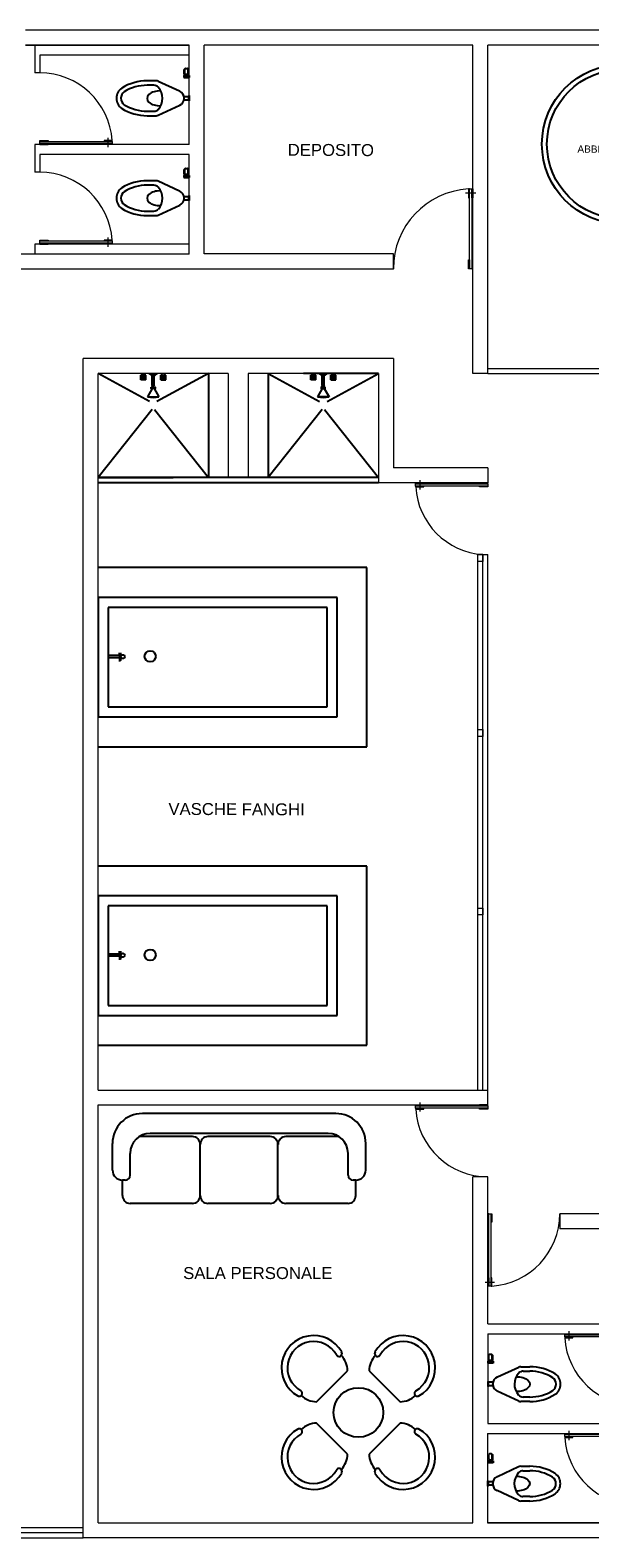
# Model space of a CAD drawing. Header units: millimetres. Extents: x 217.8 to 250.3, y 155.3 to 171.1.
# Tile 19 of 35: x 233.6 to 239.2, y 156 to 171.1. Entities that reach past the tile are written whole.
import ezdxf

# ---------------------------------------------------------------- set-up
doc = ezdxf.new("R2010")
doc.units = ezdxf.units.MM
doc.layers.add('ARREDI_attrezzature', color=175, linetype='Continuous')
doc.layers.add('SANITARI', color=175, linetype='Continuous')
for name, color, linetype, lineweight in [('MURATURA_sezioni', 5, 'Continuous', 18), ('PORTE_infissi', 252, 'Continuous', 5), ('PROIEZIONI_finissime', 251, 'Continuous', 0), ('TESTO', 253, 'Continuous', 25), ('VETRATE', 171, 'Continuous', 9)]:
    doc.layers.add(name, color=color, linetype=linetype, lineweight=lineweight)
doc.styles.get("Standard").update_dxf_attribs({"font": 'ARIAL.TTF'})

msp = doc.modelspace()

# ---------------------------------------------------------------- linework, layer by layer
at = {"layer": 'ARREDI_attrezzature'}
for p, q in [((234.793, 167.374), (234.277, 167.654)), ((234.756, 167.639), (234.706, 167.639)), ((234.706, 167.589), (234.706, 167.639)), ((234.756, 167.589), (234.706, 167.589)), ((234.716, 167.589), (234.716, 167.654)), ((234.731, 167.589), (234.731, 167.639)), ((234.731, 167.589), (234.731, 167.639)), ((234.746, 167.589), (234.746, 167.654)), ((234.756, 167.589), (234.756, 167.639)), ((234.809, 167.64), (234.788, 167.654)), ((234.812, 167.639), (234.849, 167.639)), ((234.821, 167.538), (234.821, 167.654)), ((234.831, 167.538), (234.831, 167.639)), ((234.841, 167.538), (234.841, 167.654)), ((234.852, 167.64), (234.873, 167.654)), ((235.384, 167.654), (234.868, 167.374)), ((234.906, 167.639), (234.956, 167.639)), ((234.906, 167.589), (234.906, 167.639)), ((234.906, 167.589), (234.956, 167.589)), ((234.916, 167.589), (234.916, 167.654)), ((234.931, 167.589), (234.931, 167.639)), ((234.946, 167.589), (234.946, 167.654)), ((234.956, 167.589), (234.956, 167.639)), ((235.384, 167.654), (235.384, 166.609)), ((235.984, 167.654), (236.501, 167.374)), ((235.984, 167.654), (235.984, 166.609)), ((237.092, 167.654), (236.338, 167.653)), ((236.463, 167.639), (236.413, 167.639)), ((236.413, 167.589), (236.413, 167.639)), ((236.463, 167.589), (236.413, 167.589)), ((236.423, 167.589), (236.423, 167.654)), ((236.438, 167.589), (236.438, 167.639)), ((236.453, 167.589), (236.453, 167.654)), ((236.463, 167.589), (236.463, 167.639)), ((236.517, 167.64), (236.496, 167.654)), ((236.557, 167.639), (236.52, 167.639)), ((236.528, 167.538), (236.528, 167.654)), ((236.538, 167.538), (236.538, 167.639)), ((236.548, 167.538), (236.548, 167.654)), ((236.56, 167.64), (236.581, 167.654)), ((236.576, 167.374), (237.092, 167.654)), ((236.613, 167.639), (236.663, 167.639)), ((236.613, 167.589), (236.613, 167.639)), ((236.613, 167.589), (236.663, 167.589)), ((236.623, 167.589), (236.623, 167.654)), ((236.638, 167.589), (236.638, 167.639)), ((236.638, 167.589), (236.638, 167.639)), ((236.653, 167.589), (236.653, 167.654)), ((236.663, 167.589), (236.663, 167.639)), ((234.821, 167.503), (234.773, 167.421)), ((234.773, 167.421), (234.888, 167.421)), ((234.841, 167.538), (234.821, 167.538)), ((234.821, 167.503), (234.821, 167.518)), ((234.831, 167.503), (234.831, 167.518)), ((234.841, 167.503), (234.841, 167.518)), ((234.841, 167.503), (234.888, 167.421)), ((236.528, 167.503), (236.481, 167.421)), ((236.596, 167.421), (236.481, 167.421)), ((236.528, 167.538), (236.548, 167.538)), ((236.528, 167.503), (236.528, 167.518)), ((236.538, 167.503), (236.538, 167.518)), ((236.548, 167.503), (236.548, 167.518)), ((236.548, 167.503), (236.596, 167.421)), ((234.819, 167.292), (234.277, 166.609)), ((234.843, 167.292), (235.384, 166.609)), ((236.526, 167.292), (235.984, 166.609)), ((236.55, 167.292), (237.092, 166.609)), ((234.277, 166.609), (235.031, 166.609)), ((237.092, 166.609), (234.277, 166.609)), ((237.092, 166.555), (234.277, 166.555)), ((236.665, 160.218), (234.721, 160.218)), ((235.224, 159.986), (234.69, 159.986)), ((236.587, 160.018), (234.799, 160.018)), ((236.005, 159.986), (235.38, 159.986)), ((236.695, 159.986), (236.162, 159.986)), ((234.421, 159.649), (234.421, 159.918)), ((235.302, 159.393), (235.302, 159.908)), ((236.083, 159.393), (236.083, 159.908)), ((236.965, 159.649), (236.965, 159.918)), ((234.599, 159.599), (234.599, 159.818)), ((236.787, 159.599), (236.787, 159.818)), ((234.549, 159.549), (234.521, 159.549)), ((234.521, 159.393), (234.521, 159.549)), ((236.865, 159.549), (236.837, 159.549)), ((236.865, 159.393), (236.865, 159.549)), ((235.224, 159.315), (234.599, 159.315)), ((236.005, 159.315), (235.38, 159.315)), ((236.787, 159.315), (236.162, 159.315)), ((236.671, 157.793), (236.671, 157.793)), ((237.11, 157.793), (237.11, 157.793)), ((236.471, 157.322), (236.783, 157.634)), ((236.998, 157.634), (237.31, 157.322)), ((236.312, 157.434), (236.312, 157.434)), ((237.469, 157.434), (237.469, 157.434)), ((236.783, 156.795), (236.471, 157.107)), ((237.31, 157.107), (236.998, 156.795)), ((236.312, 156.995), (236.312, 156.995)), ((237.469, 156.995), (237.469, 156.995)), ((236.671, 156.636), (236.671, 156.636)), ((237.11, 156.636), (237.11, 156.636))]:
    msp.add_line(p, q, dxfattribs=at)
at = {"layer": 'ARREDI_attrezzature', "linetype": 'Continuous'}
for p, q in [((236.977, 165.704), (234.277, 165.704)), ((236.977, 163.904), (236.977, 165.704)), ((234.277, 165.404), (234.277, 164.204)), ((236.677, 165.404), (234.277, 165.404)), ((236.577, 165.304), (234.377, 165.304)), ((234.377, 165.304), (234.377, 164.304)), ((236.577, 164.304), (236.577, 165.304)), ((236.677, 164.204), (236.677, 165.404)), ((234.377, 164.842), (234.377, 164.772)), ((234.51, 164.838), (234.483, 164.838)), ((234.492, 164.847), (234.492, 164.761)), ((234.501, 164.848), (234.501, 164.769)), ((234.494, 164.821), (234.377, 164.821)), ((234.494, 164.798), (234.377, 164.798)), ((234.509, 164.774), (234.487, 164.774)), ((234.377, 164.304), (236.577, 164.304)), ((234.277, 164.204), (236.677, 164.204)), ((234.277, 163.904), (236.977, 163.904)), ((236.977, 162.704), (234.277, 162.704)), ((236.977, 160.904), (236.977, 162.704)), ((236.677, 162.404), (234.277, 162.404)), ((234.277, 162.404), (234.277, 161.204)), ((234.377, 162.304), (234.377, 161.304)), ((236.577, 162.304), (234.377, 162.304)), ((236.577, 161.304), (236.577, 162.304)), ((236.677, 161.204), (236.677, 162.404)), ((234.377, 161.842), (234.377, 161.772)), ((234.494, 161.821), (234.377, 161.821)), ((234.51, 161.838), (234.483, 161.838)), ((234.492, 161.847), (234.492, 161.761)), ((234.501, 161.848), (234.501, 161.769)), ((234.494, 161.798), (234.377, 161.798)), ((234.509, 161.774), (234.487, 161.774)), ((234.277, 161.204), (236.677, 161.204)), ((234.377, 161.304), (236.577, 161.304)), ((234.277, 160.904), (236.977, 160.904))]:
    msp.add_line(p, q, dxfattribs=at)
at = {"layer": 'ARREDI_attrezzature'}
for points in [[(234.811, 167.518), (234.851, 167.518), (234.851, 167.503), (234.811, 167.503)], [(236.558, 167.518), (236.518, 167.518), (236.518, 167.503), (236.558, 167.503)]]:
    msp.add_lwpolyline(points, close=True, dxfattribs=at)
for centre, radius in [((239.535, 169.959), 0.8), ((239.535, 169.959), 0.75), ((234.831, 167.528), 0.01), ((236.538, 167.528), 0.01), ((236.891, 157.214), 0.249)]:
    msp.add_circle(centre, radius, dxfattribs=at)
at = {"layer": 'ARREDI_attrezzature', "linetype": 'Continuous'}
for centre, radius in [((234.8, 164.812), 0.0557), ((234.525, 164.809), 0.0198), ((234.525, 161.809), 0.0198), ((234.8, 161.812), 0.0557)]:
    msp.add_circle(centre, radius, dxfattribs=at)
at = {"layer": 'ARREDI_attrezzature'}
for centre, radius, start, end in [((234.812, 167.644), 0.005, 236.1049, 270), ((234.849, 167.644), 0.005, 270, 303.8951), ((236.52, 167.644), 0.005, 236.1049, 270), ((236.557, 167.644), 0.005, 270, 303.8951), ((234.831, 167.654), 0.24, 256.1925, 283.8075), ((236.538, 167.654), 0.24, 256.1925, 283.8075), ((234.721, 159.918), 0.3, 90, 180), ((236.665, 159.918), 0.3, 0, 90), ((234.799, 159.818), 0.2, 90, 180), ((235.224, 159.908), 0.0781, 0, 90), ((235.38, 159.908), 0.0781, 90, 180), ((236.005, 159.908), 0.0781, 0, 90), ((236.162, 159.908), 0.0781, 90, 180), ((236.587, 159.818), 0.2, 0, 90), ((234.521, 159.649), 0.1, 180, 270), ((234.549, 159.599), 0.05, 270, 0), ((236.837, 159.599), 0.05, 180, 270), ((236.865, 159.649), 0.1, 270, 0), ((234.599, 159.393), 0.0781, 180, 270), ((235.224, 159.393), 0.0781, 270, 0), ((235.38, 159.393), 0.0781, 180, 270), ((236.005, 159.393), 0.0781, 270, 0), ((236.162, 159.393), 0.0781, 180, 270), ((236.787, 159.393), 0.0781, 270, 0), ((236.442, 157.663), 0.324, 29.4497, 240.5503), ((236.442, 157.663), 0.264, 29.4497, 240.5503), ((237.339, 157.663), 0.324, 299.4497, 150.5503), ((237.339, 157.663), 0.264, 299.4497, 150.5503), ((236.697, 157.807), 0.0299, 208.9603, 29.939), ((236.543, 157.626), 0.24, 1.9269, 42.5056), ((237.238, 157.626), 0.24, 137.4944, 178.0731), ((237.084, 157.807), 0.0299, 150.061, 331.0397), ((236.297, 157.407), 0.0299, 240.061, 61.0397), ((237.484, 157.407), 0.0299, 118.9603, 299.939), ((236.479, 157.561), 0.24, 227.4944, 268.0731), ((237.302, 157.561), 0.24, 271.9269, 312.5056), ((236.479, 156.867), 0.24, 91.9269, 132.5056), ((237.302, 156.867), 0.24, 47.4944, 88.0731), ((236.442, 156.765), 0.324, 119.4497, 330.5503), ((236.442, 156.765), 0.264, 119.4497, 330.5503), ((236.297, 157.021), 0.0299, 298.9603, 119.939), ((237.339, 156.765), 0.324, 209.4497, 60.5503), ((237.339, 156.765), 0.264, 209.4497, 60.5503), ((237.484, 157.021), 0.0299, 60.061, 241.0397), ((236.697, 156.621), 0.0299, 330.061, 151.0397), ((236.543, 156.803), 0.24, 317.4944, 358.0731), ((237.238, 156.803), 0.24, 181.9269, 222.5056), ((237.084, 156.621), 0.0299, 28.9603, 209.939)]:
    msp.add_arc(centre, radius, start, end, dxfattribs=at)
at = {"layer": 'MURATURA_sezioni'}
for p, q in [((243.142, 171.104), (233.547, 171.104)), ((235.192, 170.954), (233.547, 170.954)), ((233.547, 170.954), (235.192, 170.954)), ((233.642, 170.954), (233.642, 170.676)), ((235.192, 170.954), (233.642, 170.954)), ((235.192, 169.954), (235.192, 170.954)), ((238.042, 170.954), (235.342, 170.954)), ((235.342, 168.856), (235.342, 170.954)), ((238.042, 167.654), (238.042, 170.954)), ((243.142, 170.954), (238.192, 170.954)), ((238.192, 167.654), (238.192, 170.954)), ((233.692, 170.854), (233.692, 170.676)), ((235.192, 170.854), (233.692, 170.854)), ((233.692, 170.676), (233.642, 170.676)), ((233.642, 169.954), (233.642, 169.676)), ((235.192, 169.954), (233.642, 169.954)), ((233.692, 169.854), (233.692, 169.676)), ((235.192, 169.854), (233.692, 169.854)), ((235.192, 168.854), (235.192, 169.854)), ((233.692, 169.676), (233.642, 169.676)), ((233.642, 168.954), (233.642, 168.854)), ((235.192, 168.954), (233.642, 168.954)), ((235.192, 168.854), (232.548, 168.854)), ((237.242, 168.856), (235.342, 168.856)), ((237.242, 168.704), (237.242, 168.856)), ((237.242, 168.704), (232.564, 168.704)), ((237.242, 167.804), (234.127, 167.804)), ((234.127, 155.954), (234.127, 167.804)), ((237.242, 167.804), (237.242, 166.705)), ((234.277, 160.454), (234.277, 167.654)), ((235.584, 167.654), (234.277, 167.654)), ((235.584, 167.654), (235.584, 166.609)), ((237.092, 167.654), (235.784, 167.654)), ((235.784, 167.654), (235.784, 166.609)), ((237.092, 167.654), (237.092, 166.555)), ((238.192, 167.654), (238.042, 167.654)), ((238.192, 166.705), (237.242, 166.705)), ((238.192, 166.705), (238.192, 166.555)), ((235.784, 166.609), (235.584, 166.609)), ((235.584, 166.609), (235.784, 166.609)), ((238.192, 166.555), (237.092, 166.555)), ((234.277, 160.454), (238.192, 160.454)), ((238.192, 160.304), (238.192, 160.454)), ((234.277, 156.104), (234.277, 160.304)), ((234.277, 160.304), (238.192, 160.304)), ((238.042, 156.104), (238.042, 159.582)), ((238.192, 159.582), (238.042, 159.582)), ((238.19, 158.104), (238.191, 159.582)), ((240.812, 159.21), (238.913, 159.21)), ((238.913, 159.21), (238.913, 159.06)), ((240.957, 159.06), (238.913, 159.06)), ((238.19, 158.104), (239.739, 158.104)), ((238.19, 158.004), (239.739, 158.004)), ((238.19, 158.004), (238.19, 157.104)), ((238.189, 157.004), (239.739, 157.004)), ((238.189, 157.004), (238.189, 156.104)), ((238.19, 157.104), (239.689, 157.104)), ((234.277, 156.104), (238.042, 156.104)), ((239.689, 156.104), (238.189, 156.104)), ((238.189, 156.104), (239.689, 156.104)), ((247.016, 155.954), (234.127, 155.954))]:
    msp.add_line(p, q, dxfattribs=at)
at = {"layer": 'PORTE_infissi'}
for p, q in [((234.377, 169.928), (234.377, 170.021)), ((238.071, 169.465), (237.967, 169.465)), ((234.377, 168.928), (234.377, 169.021)), ((237.507, 166.581), (237.507, 166.487)), ((237.507, 160.33), (237.507, 160.237)), ((238.165, 158.525), (238.258, 158.525)), ((239.004, 158.031), (239.004, 157.937)), ((239.004, 157.031), (239.004, 156.937))]:
    msp.add_line(p, q, dxfattribs=at)
for points in [[(233.692, 169.986), (233.692, 169.995), (233.774, 169.995), (233.774, 169.986)], [(234.418, 169.964), (233.692, 169.964), (233.692, 169.986), (234.418, 169.986)], [(234.418, 169.986), (234.418, 169.995), (234.336, 169.995), (234.336, 169.986)], [(233.692, 169.963), (233.692, 169.954), (233.774, 169.954), (233.774, 169.963)], [(234.418, 169.963), (234.418, 169.954), (234.336, 169.954), (234.336, 169.963)], [(238.006, 169.511), (237.997, 169.511), (237.997, 169.419), (238.006, 169.419)], [(238.031, 169.511), (238.031, 168.706), (238.007, 168.706), (238.007, 169.511)], [(238.032, 169.511), (238.042, 169.511), (238.042, 169.419), (238.032, 169.419)], [(233.692, 168.986), (233.692, 168.995), (233.774, 168.995), (233.774, 168.986)], [(234.418, 168.964), (233.692, 168.964), (233.692, 168.986), (234.418, 168.986)], [(233.692, 168.963), (233.692, 168.954), (233.774, 168.954), (233.774, 168.963)], [(234.418, 168.986), (234.418, 168.995), (234.336, 168.995), (234.336, 168.986)], [(234.418, 168.963), (234.418, 168.954), (234.336, 168.954), (234.336, 168.963)], [(238.006, 168.706), (237.997, 168.706), (237.997, 168.797), (238.006, 168.797)], [(238.032, 168.706), (238.042, 168.706), (238.042, 168.797), (238.032, 168.797)], [(237.466, 166.546), (237.466, 166.555), (237.548, 166.555), (237.548, 166.546)], [(237.466, 166.545), (238.192, 166.545), (238.192, 166.523), (237.466, 166.523)], [(237.466, 166.522), (237.466, 166.514), (237.548, 166.514), (237.548, 166.522)], [(238.192, 166.546), (238.192, 166.555), (238.109, 166.555), (238.109, 166.546)], [(238.192, 166.522), (238.192, 166.514), (238.109, 166.514), (238.109, 166.522)], [(237.466, 160.295), (237.466, 160.304), (237.548, 160.304), (237.548, 160.295)], [(237.466, 160.295), (238.192, 160.295), (238.192, 160.273), (237.466, 160.273)], [(238.192, 160.295), (238.192, 160.304), (238.109, 160.304), (238.109, 160.295)], [(237.466, 160.272), (237.466, 160.263), (237.548, 160.263), (237.548, 160.272)], [(238.192, 160.272), (238.192, 160.263), (238.109, 160.263), (238.109, 160.272)], [(238.2, 159.21), (238.191, 159.21), (238.191, 159.128), (238.2, 159.128)], [(238.201, 158.484), (238.201, 159.21), (238.222, 159.21), (238.222, 158.484)], [(238.223, 159.21), (238.232, 159.21), (238.232, 159.128), (238.223, 159.128)], [(238.2, 158.484), (238.191, 158.484), (238.191, 158.566), (238.2, 158.566)], [(238.223, 158.484), (238.232, 158.484), (238.232, 158.566), (238.223, 158.566)], [(238.963, 157.996), (238.963, 158.004), (239.045, 158.004), (239.045, 157.996)], [(238.963, 157.995), (239.689, 157.995), (239.689, 157.973), (238.963, 157.973)], [(238.963, 157.972), (238.963, 157.963), (239.045, 157.963), (239.045, 157.972)], [(238.963, 156.996), (238.963, 157.004), (239.045, 157.004), (239.045, 156.996)], [(238.963, 156.995), (239.689, 156.995), (239.689, 156.973), (238.963, 156.973)], [(238.963, 156.972), (238.963, 156.963), (239.045, 156.963), (239.045, 156.972)]]:
    msp.add_lwpolyline(points, close=True, dxfattribs=at)
for points, const_width in [([(234.396, 169.998), (234.358, 169.998)], 0.00436), ([(234.396, 169.952), (234.358, 169.952)], 0.00436), ([(237.994, 169.486), (237.994, 169.444)], 0.00483), ([(238.045, 169.486), (238.045, 169.444)], 0.00483), ([(234.396, 168.998), (234.358, 168.998)], 0.00436), ([(234.396, 168.952), (234.358, 168.952)], 0.00436), ([(237.488, 166.557), (237.526, 166.557)], 0.00436), ([(237.488, 166.511), (237.526, 166.511)], 0.00436), ([(237.488, 160.307), (237.526, 160.307)], 0.00436), ([(237.488, 160.261), (237.526, 160.261)], 0.00436), ([(238.188, 158.506), (238.188, 158.544)], 0.00436), ([(238.235, 158.506), (238.235, 158.544)], 0.00436), ([(238.985, 158.007), (239.023, 158.007)], 0.00436), ([(238.985, 157.961), (239.023, 157.961)], 0.00436), ([(238.985, 157.007), (239.023, 157.007)], 0.00436), ([(238.985, 156.961), (239.023, 156.961)], 0.00436)]:
    msp.add_lwpolyline(points, dxfattribs=dict(at, const_width=const_width))
at = {"layer": 'PORTE_infissi', "color": 2}
for points in [[(238.092, 165.834), (238.142, 165.834), (238.142, 165.765), (238.092, 165.765)], [(238.092, 164.076), (238.142, 164.076), (238.142, 164.006), (238.092, 164.006)], [(238.092, 162.282), (238.142, 162.282), (238.142, 162.213), (238.092, 162.213)]]:
    msp.add_lwpolyline(points, close=True, dxfattribs=at)
at = {"layer": 'PORTE_infissi'}
for centre, radius, start, end in [((233.692, 169.949), 0.727, 3.6189, 90), ((233.692, 168.949), 0.727, 3.6189, 90), ((238.047, 168.706), 0.805, 93.6189, 180), ((238.192, 166.56), 0.727, 183.6189, 266.0566), ((238.192, 160.309), 0.727, 183.6189, 270), ((238.186, 159.21), 0.727, 273.6189, 0), ((239.689, 158.009), 0.727, 183.6189, 270), ((239.689, 157.009), 0.727, 183.6189, 270)]:
    msp.add_arc(centre, radius, start, end, dxfattribs=at)
at = {"layer": 'PROIEZIONI_finissime'}
for p, q in [((238.142, 165.834), (238.192, 165.834)), ((238.192, 160.454), (238.192, 165.834)), ((230.06, 155.954), (234.127, 155.954))]:
    msp.add_line(p, q, dxfattribs=at)
at = {"layer": 'SANITARI'}
for p, q in [((234.768, 170.595), (234.768, 170.595)), ((234.86, 170.595), (234.768, 170.595)), ((235.093, 170.492), (234.881, 170.59)), ((235.138, 170.649), (235.192, 170.649)), ((235.138, 170.649), (235.138, 170.629)), ((235.138, 170.629), (235.192, 170.629)), ((235.14, 170.664), (235.14, 170.704)), ((235.145, 170.649), (235.145, 170.709)), ((235.149, 170.664), (235.149, 170.714)), ((235.151, 170.649), (235.151, 170.629)), ((235.154, 170.719), (235.175, 170.719)), ((235.175, 170.659), (235.154, 170.659)), ((235.17, 170.654), (235.17, 170.649)), ((235.175, 170.659), (235.175, 170.659)), ((235.178, 170.649), (235.178, 170.629)), ((235.18, 170.664), (235.18, 170.714)), ((235.192, 170.649), (235.192, 170.629)), ((234.837, 170.55), (234.768, 170.55)), ((235.098, 170.49), (235.093, 170.492)), ((235.139, 170.438), (235.186, 170.438)), ((235.186, 170.441), (235.186, 170.4)), ((235.191, 170.446), (235.192, 170.446)), ((235.192, 170.446), (235.192, 170.395)), ((234.768, 170.29), (234.837, 170.29)), ((234.881, 170.249), (235.098, 170.35)), ((235.14, 170.404), (235.186, 170.404)), ((235.141, 170.418), (235.141, 170.422)), ((235.191, 170.395), (235.192, 170.395)), ((234.768, 170.245), (234.86, 170.245)), ((235.14, 169.66), (235.14, 169.7)), ((235.145, 169.645), (235.145, 169.704)), ((235.149, 169.66), (235.149, 169.71)), ((235.154, 169.715), (235.175, 169.715)), ((235.18, 169.66), (235.18, 169.71)), ((234.768, 169.591), (234.768, 169.591)), ((234.86, 169.591), (234.768, 169.591)), ((234.837, 169.546), (234.768, 169.546)), ((235.093, 169.488), (234.881, 169.586)), ((235.138, 169.645), (235.192, 169.645)), ((235.138, 169.645), (235.138, 169.625)), ((235.138, 169.625), (235.192, 169.625)), ((235.151, 169.645), (235.151, 169.625)), ((235.175, 169.655), (235.154, 169.655)), ((235.17, 169.65), (235.17, 169.645)), ((235.175, 169.655), (235.175, 169.655)), ((235.178, 169.645), (235.178, 169.625)), ((235.192, 169.645), (235.192, 169.625)), ((235.098, 169.486), (235.093, 169.488)), ((235.139, 169.434), (235.186, 169.434)), ((235.14, 169.399), (235.186, 169.399)), ((235.141, 169.414), (235.141, 169.418)), ((235.186, 169.437), (235.186, 169.396)), ((235.191, 169.442), (235.192, 169.442)), ((235.191, 169.391), (235.192, 169.391)), ((235.192, 169.442), (235.192, 169.391)), ((234.768, 169.286), (234.837, 169.286)), ((234.768, 169.241), (234.86, 169.241)), ((234.881, 169.245), (235.098, 169.345)), ((238.244, 157.729), (238.19, 157.729)), ((238.19, 157.729), (238.19, 157.709)), ((238.202, 157.744), (238.202, 157.793)), ((238.204, 157.729), (238.204, 157.709)), ((238.228, 157.798), (238.207, 157.798)), ((238.207, 157.739), (238.207, 157.739)), ((238.207, 157.739), (238.228, 157.739)), ((238.212, 157.734), (238.212, 157.729)), ((238.231, 157.729), (238.231, 157.709)), ((238.233, 157.744), (238.233, 157.793)), ((238.237, 157.729), (238.237, 157.788)), ((238.242, 157.744), (238.242, 157.784)), ((238.244, 157.729), (238.244, 157.709)), ((238.244, 157.709), (238.19, 157.709)), ((238.284, 157.57), (238.289, 157.572)), ((238.289, 157.572), (238.501, 157.67)), ((238.522, 157.674), (238.614, 157.674)), ((238.545, 157.629), (238.614, 157.629)), ((238.614, 157.674), (238.614, 157.674)), ((238.19, 157.526), (238.19, 157.475)), ((238.191, 157.526), (238.19, 157.526)), ((238.191, 157.475), (238.19, 157.475)), ((238.196, 157.521), (238.196, 157.479)), ((238.243, 157.517), (238.196, 157.517)), ((238.242, 157.483), (238.196, 157.483)), ((238.241, 157.497), (238.241, 157.501)), ((238.501, 157.329), (238.284, 157.429)), ((238.614, 157.324), (238.522, 157.324)), ((238.614, 157.369), (238.545, 157.369)), ((238.244, 156.729), (238.19, 156.729)), ((238.19, 156.729), (238.19, 156.709)), ((238.244, 156.709), (238.19, 156.709)), ((238.202, 156.744), (238.202, 156.793)), ((238.204, 156.729), (238.204, 156.709)), ((238.228, 156.799), (238.207, 156.799)), ((238.207, 156.739), (238.207, 156.739)), ((238.207, 156.739), (238.228, 156.739)), ((238.212, 156.734), (238.212, 156.729)), ((238.231, 156.729), (238.231, 156.709)), ((238.233, 156.744), (238.233, 156.793)), ((238.237, 156.729), (238.237, 156.788)), ((238.242, 156.744), (238.242, 156.784)), ((238.244, 156.729), (238.244, 156.709)), ((238.288, 156.572), (238.5, 156.67)), ((238.521, 156.674), (238.613, 156.674)), ((238.613, 156.674), (238.613, 156.674)), ((238.189, 156.526), (238.189, 156.475)), ((238.19, 156.526), (238.189, 156.526)), ((238.195, 156.521), (238.195, 156.479)), ((238.242, 156.517), (238.195, 156.517)), ((238.24, 156.497), (238.24, 156.501)), ((238.284, 156.57), (238.288, 156.572)), ((238.544, 156.629), (238.613, 156.629)), ((238.19, 156.475), (238.189, 156.475)), ((238.242, 156.483), (238.195, 156.483)), ((238.5, 156.329), (238.284, 156.429)), ((238.613, 156.369), (238.544, 156.369)), ((238.613, 156.324), (238.521, 156.324))]:
    msp.add_line(p, q, dxfattribs=at)
for centre, radius, start, end in [((234.768, 170.116), 0.479, 89.9356, 121.9875), ((234.86, 170.545), 0.05, 65.1576, 90), ((235.145, 170.704), 0.00503, 96.8681, 180), ((235.145, 170.664), 0.00503, 180, 263.1319), ((235.15, 170.709), 0.00503, 97.2824, 180), ((235.154, 170.714), 0.00503, 90, 180), ((235.154, 170.664), 0.00503, 180, 270), ((235.175, 170.654), 0.00503, 90, 180), ((235.175, 170.714), 0.00503, 360, 90), ((235.175, 170.664), 0.00503, 270, 360), ((234.586, 170.42), 0.125, 125.0968, 234.9032), ((234.586, 170.42), 0.08, 125.8958, 234.1042), ((234.768, 170.116), 0.434, 89.9324, 121.8123), ((234.837, 170.49), 0.06, 42.5228, 90), ((234.76, 170.419), 0.164, 318.0288, 42.5228), ((235.066, 170.422), 0.075, 360, 65.1576), ((235.191, 170.441), 0.00466, 90, 180), ((234.768, 170.724), 0.479, 238.0125, 270.0644), ((234.768, 170.724), 0.434, 238.1877, 270.0676), ((234.837, 170.35), 0.06, 270, 317.4772), ((235.066, 170.418), 0.075, 294.8424, 360), ((235.191, 170.4), 0.00466, 180, 270), ((234.86, 170.295), 0.05, 270, 294.8424), ((235.145, 169.7), 0.00503, 96.8681, 180), ((235.15, 169.704), 0.00503, 97.2824, 180), ((235.154, 169.71), 0.00503, 90, 180), ((235.175, 169.71), 0.00503, 360, 90), ((234.768, 169.112), 0.479, 89.9356, 121.9875), ((234.768, 169.112), 0.434, 89.9324, 121.8123), ((234.837, 169.486), 0.06, 42.5228, 90), ((234.86, 169.541), 0.05, 65.1576, 90), ((235.145, 169.66), 0.00503, 180, 263.1319), ((235.154, 169.66), 0.00503, 180, 270), ((235.175, 169.65), 0.00503, 90, 180), ((235.175, 169.66), 0.00503, 270, 360), ((234.586, 169.416), 0.125, 125.0968, 234.9032), ((234.586, 169.416), 0.08, 125.8958, 234.1042), ((234.76, 169.415), 0.164, 318.0288, 42.5228), ((235.066, 169.418), 0.075, 360, 65.1576), ((235.066, 169.414), 0.075, 294.8424, 360), ((235.191, 169.437), 0.00466, 90, 180), ((235.191, 169.396), 0.00466, 180, 270), ((234.768, 169.72), 0.479, 238.0125, 270.0644), ((234.768, 169.72), 0.434, 238.1877, 270.0676), ((234.837, 169.346), 0.06, 270, 317.4772), ((234.86, 169.291), 0.05, 270, 294.8424), ((238.207, 157.793), 0.00503, 90, 180), ((238.207, 157.744), 0.00503, 180, 270), ((238.207, 157.734), 0.00503, 0, 90), ((238.228, 157.793), 0.00503, 0, 90), ((238.228, 157.744), 0.00503, 270, 0), ((238.232, 157.788), 0.00503, 0, 82.7176), ((238.237, 157.784), 0.00503, 0, 83.1319), ((238.237, 157.744), 0.00503, 276.8681, 0), ((238.316, 157.501), 0.075, 114.8424, 180), ((238.622, 157.499), 0.164, 137.4772, 221.9712), ((238.522, 157.624), 0.05, 90, 114.8424), ((238.545, 157.569), 0.06, 90, 137.4772), ((238.614, 157.195), 0.479, 58.0125, 90.0644), ((238.614, 157.195), 0.434, 58.1877, 90.0676), ((238.796, 157.499), 0.08, 305.8958, 54.1042), ((238.796, 157.499), 0.125, 305.0968, 54.9032), ((238.191, 157.521), 0.00466, 0, 90), ((238.191, 157.479), 0.00466, 270, 0), ((238.316, 157.497), 0.075, 180, 245.1576), ((238.614, 157.803), 0.434, 269.9324, 301.8123), ((238.545, 157.429), 0.06, 222.5228, 270), ((238.522, 157.374), 0.05, 245.1576, 270), ((238.614, 157.803), 0.479, 269.9356, 301.9875), ((238.207, 156.793), 0.00503, 90, 180), ((238.207, 156.744), 0.00503, 180, 270), ((238.207, 156.734), 0.00503, 0, 90), ((238.228, 156.793), 0.00503, 0, 90), ((238.228, 156.744), 0.00503, 270, 0), ((238.232, 156.788), 0.00503, 0, 82.7176), ((238.236, 156.784), 0.00503, 0, 83.1319), ((238.236, 156.744), 0.00503, 276.8681, 0), ((238.521, 156.624), 0.05, 90, 114.8424), ((238.613, 156.195), 0.479, 58.0125, 90.0644), ((238.19, 156.521), 0.00466, 0, 90), ((238.315, 156.501), 0.075, 114.8424, 180), ((238.621, 156.499), 0.164, 137.4772, 221.9712), ((238.544, 156.569), 0.06, 90, 137.4772), ((238.613, 156.195), 0.434, 58.1877, 90.0676), ((238.795, 156.499), 0.08, 305.8958, 54.1042), ((238.795, 156.499), 0.125, 305.0968, 54.9032), ((238.19, 156.479), 0.00466, 270, 0), ((238.315, 156.497), 0.075, 180, 245.1576), ((238.544, 156.429), 0.06, 222.5228, 270), ((238.613, 156.803), 0.434, 269.9324, 301.8123), ((238.613, 156.803), 0.479, 269.9356, 301.9875), ((238.521, 156.374), 0.05, 245.1576, 270)]:
    msp.add_arc(centre, radius, start, end, dxfattribs=at)
for centre in [(234.897, 170.419), (234.897, 169.415)]:
    msp.add_ellipse(centre, major_axis=(-0.128, 0), ratio=0.579882, start_param=4.637148, end_param=7.929222, dxfattribs=at)
at = {"layer": 'SANITARI', "extrusion": (-7.7358e-16, -7.7358e-16, -1)}
for centre in [(238.485, 157.499), (238.484, 156.499)]:
    msp.add_ellipse(centre, major_axis=(0.128, 0), ratio=0.579882, start_param=4.637148, end_param=7.929222, dxfattribs=at)
at = {"layer": 'VETRATE'}
for p, q in [((238.192, 167.704), (242.427, 167.704)), ((238.192, 167.654), (242.422, 167.654)), ((238.092, 160.454), (238.092, 165.834)), ((238.142, 165.834), (238.092, 165.834)), ((238.142, 160.454), (238.142, 165.834)), ((234.127, 156.054), (230.06, 156.054)), ((234.127, 156.004), (230.06, 156.004))]:
    msp.add_line(p, q, dxfattribs=at)

# ---------------------------------------------------------------- texts
at = {"layer": 'TESTO'}
for s, height, p in [('DEPOSITO', 0.12, (236.181, 169.842, -12.108)), ('ABBRONZATURA', 0.072, (239.091, 169.874)), ('VASCHE FANGHI', 0.12, (234.983, 163.219))]:
    msp.add_text(s, height=height, rotation=359.7805, dxfattribs=at).set_placement(p)
msp.add_text('SALA PERSONALE', height=0.12, dxfattribs=at).set_placement((235.131, 158.555))

doc.saveas('drawing.dxf')
